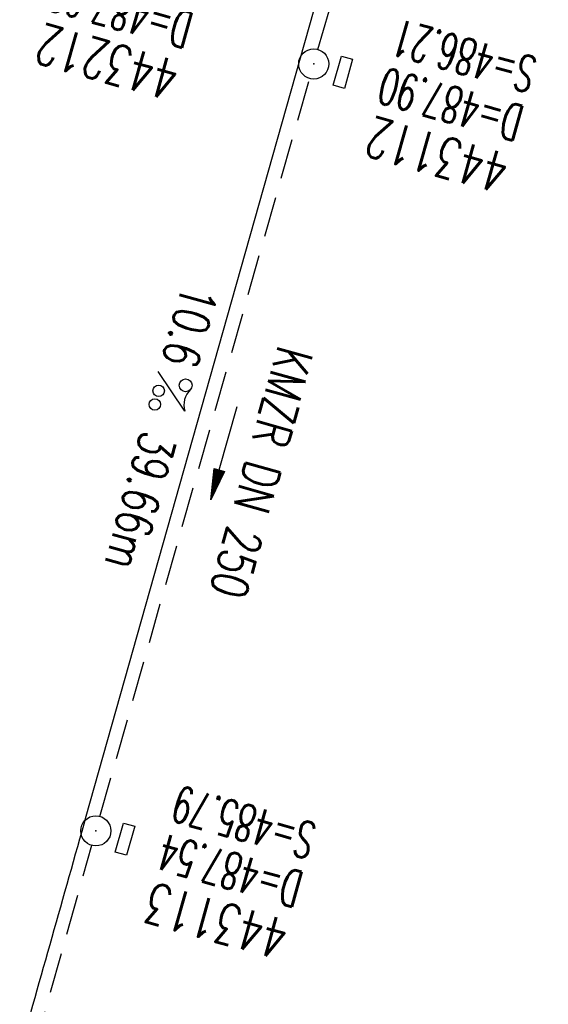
# Model space of a CAD drawing. Extents: x 459406 to 461721, y 413308 to 423218.
# Tile 139 of 256: x 461164 to 461190, y 418071 to 418120. Entities that reach past the tile are written whole.
import ezdxf
from ezdxf.enums import TextEntityAlignment as Align

# ---------------------------------------------------------------- set-up
doc = ezdxf.new("R2010")
doc.units = 0
doc.header["$LTSCALE"] = 2
doc.header["$MEASUREMENT"] = 0
for name, pattern in [('AUSGEZOGEN', [0]), ('GESTRICH-X2', [1.5, 1, -0.5]), ('STRICHPT-X3', [3, 1.5, -0.75, 0, -0.75])]:
    doc.linetypes.add(name, pattern=pattern)
doc.layers.get('0').update_dxf_attribs({"linetype": 'AUSGEZOGEN'})
for name, color, linetype in [('ACHSE', 1, 'STRICHPT-X3'), ('FBR', 8, 'CONTINUOUS'), ('KANAL', 7, 'GESTRICH-X2'), ('PFEIL', 7, 'CONTINUOUS'), ('RINNE', 200, 'CONTINUOUS'), ('SCHACHTNR', 6, 'CONTINUOUS'), ('SCHSYMBOL', 7, 'AUSGEZOGEN'), ('TEXTO', 4, 'CONTINUOUS'), ('TEXTU', 4, 'CONTINUOUS')]:
    doc.layers.add(name, color=color, linetype=linetype)
doc.styles.add('ROMANS', font='romans.shx', dxfattribs={"width": 0.8})

# ---------------------------------------------------------------- blocks, each defined once
blk = doc.blocks.new('GST')
at = {"color": 0}
blk.add_circle((0, 0), 0.75, dxfattribs=at)
blk.add_point((0, 0), dxfattribs=at)
blk = doc.blocks.new('13')
blk.add_lwpolyline([(0.755, 1.218), (-0.748, 1.218), (-0.748, 1.801), (0.755, 1.801)], close=True)
at = {"rotation": 180}
blk.add_blockref('GST', (0, 0), dxfattribs=at)
blk = doc.blocks.new('PROM')
blk.add_line((1.566, 1.817), (0.019, 0.015))
for centre, radius in [((0.317, 1.51), 0.317), ((0.943, 0.291), 0.283), ((1.645, 0.287), 0.283)]:
    blk.add_circle(centre, radius)
blk.add_arc((0.992, 2.682), 1.033, 239.1414, 303.3549)
blk = doc.blocks.new('PFEIL2')
at = {"color": 0}
for p, q in [((0.88, 0.002), (-2.401, -0.012)), ((0.881, -0.271), (0.879, 0.276)), ((0.879, 0.276), (2.429, 0.009)), ((0.911, 0.27), (0.879, 0.265)), ((0.965, 0.261), (0.879, 0.246)), ((1.019, 0.252), (0.879, 0.228)), ((1.073, 0.242), (0.879, 0.209)), ((1.127, 0.233), (0.879, 0.191)), ((1.181, 0.224), (0.879, 0.172)), ((1.235, 0.214), (0.879, 0.154)), ((1.289, 0.205), (0.879, 0.135)), ((1.343, 0.196), (0.879, 0.117)), ((1.397, 0.187), (0.879, 0.098)), ((1.451, 0.177), (0.879, 0.08)), ((1.505, 0.168), (0.879, 0.061)), ((1.559, 0.159), (0.88, 0.043)), ((1.613, 0.149), (0.88, 0.024)), ((1.668, 0.14), (0.88, 0.006)), ((1.722, 0.131), (0.88, -0.013)), ((1.776, 0.121), (0.88, -0.031)), ((1.83, 0.112), (0.88, -0.05)), ((1.884, 0.103), (0.88, -0.068)), ((1.938, 0.094), (0.88, -0.087)), ((1.992, 0.084), (0.88, -0.105)), ((2.046, 0.075), (0.88, -0.124)), ((2.1, 0.066), (0.88, -0.142)), ((2.154, 0.056), (0.88, -0.161)), ((2.208, 0.047), (0.88, -0.179)), ((2.262, 0.038), (0.881, -0.198)), ((2.316, 0.029), (0.881, -0.216)), ((2.37, 0.019), (0.881, -0.235)), ((2.424, 0.01), (0.881, -0.253)), ((2.429, 0.009), (0.881, -0.271))]:
    blk.add_line(p, q, dxfattribs=at)

msp = doc.modelspace()

# ---------------------------------------------------------------- linework, layer by layer
at = {"layer": 'ACHSE', "flags": 128}
msp.add_lwpolyline([(461161.88, 420437.763, -0.000001), (461165.784, 420419.424, -0.000002), (461167.085, 420413.311), (461177.495, 420364.406), (461187.905, 420315.502), (461193.11, 420291.05), (461198.315, 420266.598, 0.000013), (461200.549, 420256.105, -0.000008), (461202.783, 420245.611, -0.000126), (461202.84, 420245.342, -0.000011), (461203.519, 420242.145, -0.001203), (461205.523, 420232.592, -0.000771), (461208.593, 420217.666, -0.001324), (461210.768, 420206.86, -0.001044), (461213.462, 420193.144, -0.001041), (461215.825, 420180.841, -0.001046), (461218.126, 420168.584, -0.001043), (461220.377, 420156.309, -0.00104), (461222.585, 420143.984, -0.00104), (461224.741, 420131.653, -0.001043), (461226.839, 420119.349, -0.001046), (461228.885, 420107.043, -0.001042), (461230.887, 420094.679, -0.001044), (461232.835, 420082.324, -0.001045), (461234.729, 420069.976, -0.001048), (461236.574, 420057.602, -0.00105), (461238.364, 420045.242, -0.001042), (461240.102, 420032.876, -0.00104), (461241.792, 420020.478, -0.001038), (461243.43, 420008.074, -0.00104), (461245.014, 419995.687, -0.001048), (461246.548, 419983.278, -0.001048), (461248.029, 419970.869, -0.001045), (461249.456, 419958.473, -0.001042), (461250.836, 419946.027, -0.00104), (461252.164, 419933.578, -0.001043), (461253.436, 419921.163, -0.001047), (461254.657, 419908.731, -0.001046), (461255.828, 419896.278, -0.001044), (461256.946, 419883.827, -0.001044), (461258.012, 419871.373, -0.001042), (461259.026, 419858.92, -0.001041), (461259.988, 419846.452, -0.001045), (461260.9, 419833.955, -0.00105), (461261.756, 419821.514, -0.001044), (461262.558, 419809.094, -0.001035), (461263.315, 419796.563, -0.001039), (461264.021, 419784.006, -0.001052), (461264.667, 419771.6, -0.001051), (461265.26, 419759.201, -0.001036), (461265.809, 419746.626, -0.001035), (461266.305, 419734.059, -0.001048), (461266.744, 419721.643, -0.001053), (461267.131, 419709.207, -0.001043), (461267.469, 419696.654, -0.001038), (461267.779, 419683.019, -0.001246), (461267.986, 419671.659, -0.000845), (461268.201, 419656.348, -0.001335), (461268.294, 419646.661, -0.000076), (461268.342, 419639.668, -0.000344), (461268.351, 419638.125, -0.000008), (461268.394, 419629.894, 0.000017), (461268.438, 419621.662, 0.000001), (461268.504, 419609.162, -0.000009), (461268.571, 419596.663, -0.000011), (461268.637, 419584.163, 0.000013), (461268.703, 419571.663, 0.000007), (461268.769, 419559.163, -0.00001), (461268.836, 419546.663), (461269.101, 419496.664), (461269.366, 419446.665), (461269.631, 419396.665), (461269.896, 419346.666), (461270.161, 419296.667), (461270.426, 419246.667), (461270.691, 419196.668), (461270.956, 419146.669), (461271.221, 419096.67), (461271.486, 419046.67), (461271.751, 418996.671, -0.00001), (461271.817, 418984.171, 0.000007), (461271.883, 418971.671, 0.000013), (461271.949, 418959.172, -0.00001), (461272.016, 418946.672, -0.00001), (461272.082, 418934.172, 0.00001), (461272.148, 418921.672, 0.00001), (461272.215, 418909.172, -0.00001), (461272.281, 418896.672, -0.00001), (461272.347, 418884.172, 0.00001), (461272.413, 418871.673, 0.00001), (461272.48, 418859.173, -0.000008), (461272.546, 418846.673, -0.000012), (461272.612, 418834.173, 0.000001), (461272.678, 418821.673, 0.000028), (461272.722, 418813.337, -0.000014), (461272.767, 418805.001, -0.000517), (461272.773, 418803.535, -0.00011), (461272.794, 418796.674, -0.00198), (461272.783, 418786.973, -0.001256), (461272.666, 418771.675, -0.001874), (461272.508, 418760.321, -0.00156), (461272.225, 418746.679, -0.001561), (461271.887, 418734.155, -0.001568), (461271.472, 418721.69, -0.001564), (461270.979, 418709.233, -0.001556), (461270.406, 418696.713, -0.001558), (461269.755, 418684.205, -0.001564), (461269.029, 418671.751, -0.001572), (461268.224, 418659.29, -0.001568), (461267.339, 418646.808, -0.001561), (461266.378, 418634.354, -0.001559), (461265.337, 418621.889, -0.001562), (461264.217, 418609.413, -0.001569), (461263.024, 418596.996, -0.001568), (461261.753, 418584.581, -0.001563), (461260.399, 418572.135, -0.001556), (461258.969, 418559.707, -0.001558), (461257.464, 418547.308, -0.001565), (461255.88, 418534.904, -0.001566), (461254.219, 418522.519, -0.001565), (461252.483, 418510.158, -0.001561), (461250.664, 418497.774, -0.001562), (461248.769, 418485.405, -0.001565), (461246.8, 418473.074, -0.001567), (461244.753, 418460.749, -0.001565), (461242.627, 418448.425, -0.001562), (461240.425, 418436.123, -0.001561), (461238.146, 418423.83, -0.001563), (461235.787, 418411.538, -0.001567), (461233.358, 418399.293, -0.001565), (461230.853, 418387.066, -0.00156), (461228.263, 418374.818, -0.001559), (461225.598, 418362.589, -0.001563), (461222.863, 418350.408, -0.001567), (461220.051, 418338.239, -0.001564), (461217.158, 418326.068, -0.001562), (461214.191, 418313.923, -0.001563), (461211.149, 418301.801, -0.001563), (461207.62, 418288.102, -0.002038), (461204.837, 418277.611, -0.001089), (461200.877, 418263.052, -0.001658), (461198.223, 418253.502, -0.000013), (461197.531, 418251.045, -0.000228), (461197.491, 418250.902, -0.000007), (461194.459, 418240.172, 0.000006), (461191.428, 418229.443), (461184.631, 418205.385), (461177.834, 418181.327, 0.000005), (461174.436, 418169.297, -0.000005), (461171.037, 418157.268, -0.000019), (461167.638, 418145.239, 0.000019), (461164.239, 418133.21), (461157.442, 418109.152), (461150.645, 418085.094, 0.000005), (461147.247, 418073.064, -0.000001), (461143.848, 418061.035, -0.000002), (461140.45, 418049.006, -0.000002), (461137.051, 418036.977, -0.000015), (461133.652, 418024.948, 0.000019), (461130.253, 418012.919), (461123.456, 417988.861), (461116.659, 417964.803, 0.000001), (461115.306, 417960.013, 0.000001), (461112.35, 417949.551, 0.000375), (461111.879, 417947.88, 0.000088), (461109.875, 417940.74, 0.001331), (461107.276, 417931.379, 0.000846), (461103.251, 417916.634, 0.001238), (461100.29, 417905.607, 0.001041), (461096.828, 417892.473, 0.001036), (461093.692, 417880.372, 0.001036), (461090.606, 417868.26, 0.001038), (461087.567, 417856.121, 0.00104), (461084.585, 417843.996, 0.001041), (461081.655, 417831.863, 0.001037), (461078.766, 417819.682, 0.001037), (461075.933, 417807.511, 0.001036), (461073.149, 417795.321, 0.001043), (461070.41, 417783.094, 0.001049), (461067.735, 417770.915, 0.00104), (461065.113, 417758.735, 0.001034), (461062.525, 417746.464, 0.00103), (461059.987, 417734.182, 0.001036), (461057.517, 417721.971, 0.001044), (461055.095, 417709.739, 0.001039), (461052.713, 417697.437, 0.00104), (461050.384, 417685.137, 0.001043), (461048.113, 417672.863, 0.001039), (461045.895, 417660.59, 0.001034), (461043.718, 417648.253, 0.001037), (461041.589, 417635.888, 0.001045), (461039.527, 417623.607, 0.001043), (461037.516, 417611.318, 0.001035), (461035.542, 417598.927, 0.001032), (461033.621, 417586.541, 0.001037), (461031.761, 417574.214, 0.001044), (461029.95, 417561.865, 0.001041), (461028.186, 417549.471, 0.001039), (461026.475, 417537.083, 0.00104), (461024.817, 417524.699, 0.001038), (461023.211, 417512.312, 0.001036), (461021.654, 417499.9, 0.001039), (461020.147, 417487.471, 0.001043), (461018.697, 417475.076, 0.001041), (461017.299, 417462.677, 0.001038), (461015.947, 417450.228, 0.001035), (461014.646, 417437.764, 0.00104), (461013.403, 417425.357, 0.001038), (461012.212, 417412.95, 0.001032), (461011.066, 417400.467, 0.001036), (461009.973, 417387.998, 0.001039), (461008.935, 417375.558, 0.001048), (461007.947, 417363.092, 0.001048), (461007.012, 417350.632, 0.001037), (461005.984, 417336.12, 0.001443), (461005.297, 417325.691, 0.000621), (461004.387, 417310.949, 0.000896), (461003.788, 417300.737, 0.000001), (461003.776, 417300.527, 0.000151), (461003.776, 417300.526, 0.000033), (461003.08, 417288.151, -0.000002), (461002.385, 417275.777), (461000.982, 417250.816), (460999.579, 417225.856), (460996.773, 417175.935), (460993.967, 417126.013, 0), (460992.564, 417101.052, 0), (460991.161, 417076.092), (460988.354, 417026.171, 0.000005), (460987.418, 417009.53, 0.000002), (460985.548, 416976.25)], format="xyb", dxfattribs=at)
at = {"layer": 'FBR'}
for points in [[(461188.423, 418282.037, -0.001089), (461184.483, 418267.55, -0.001658), (461181.859, 418258.108, -0.000013), (461181.167, 418255.652, -0.000228), (461181.131, 418255.524, -0.000007), (461178.1, 418244.795, 0.000006), (461175.068, 418234.065), (461168.271, 418210.007), (461161.474, 418185.949, 0.000005), (461158.076, 418173.919, -0.000005), (461154.677, 418161.89, -0.000019), (461151.279, 418149.862, 0.000019), (461147.879, 418137.832), (461141.082, 418113.774), (461134.285, 418089.716, 0.000005), (461130.887, 418077.686, -0.000001), (461127.488, 418065.657, -0.000002), (461124.09, 418053.628, -0.000002), (461120.691, 418041.599, -0.000015), (461117.293, 418029.571, 0.000019), (461113.893, 418017.541)], [(461205.927, 418288.543, -0.002038), (461203.147, 418278.067, -0.001089), (461199.189, 418263.515, -0.001658), (461196.538, 418253.976, -0.000013), (461195.847, 418251.519, -0.000228), (461195.807, 418251.378, -0.000007), (461192.775, 418240.648, 0.000006), (461189.744, 418229.919), (461182.947, 418205.861), (461176.15, 418181.803, 0.000005), (461172.751, 418169.773, -0.000005), (461169.353, 418157.744, -0.000019), (461165.954, 418145.715, 0.000019), (461162.555, 418133.686), (461155.758, 418109.628), (461148.961, 418085.57, 0.000005), (461145.562, 418073.54, -0.000001), (461142.164, 418061.511, -0.000002), (461138.765, 418049.482, -0.000002), (461135.367, 418037.453, -0.000015), (461131.968, 418025.424, 0.000019), (461128.569, 418013.395)], [(461172.639, 418156.5, -0.000019), (461169.322, 418144.763, 0.000019), (461165.923, 418132.734), (461159.126, 418108.676), (461152.329, 418084.618, 0.000005), (461148.931, 418072.589, -0.000001), (461145.532, 418060.559, -0.000002), (461142.134, 418048.53, -0.000002), (461138.735, 418036.501, -0.000015), (461135.336, 418024.472, 0.000019), (461131.937, 418012.443)], [(461224.311, 418283.746, -0.002038), (461221.492, 418273.12, -0.001089), (461217.512, 418258.489, -0.001658), (461214.828, 418248.828, -0.000013), (461214.136, 418246.37, -0.000228), (461214.091, 418246.212, -0.000007), (461211.06, 418235.482, 0.000006), (461208.028, 418224.753), (461201.231, 418200.695), (461194.434, 418176.637, 0.000005), (461191.036, 418164.608, -0.000005), (461187.637, 418152.578, -0.000019), (461184.238, 418140.548, 0.000019), (461180.839, 418128.52), (461174.042, 418104.462), (461167.245, 418080.404, 0.000005), (461163.847, 418068.375, -0.000001), (461160.448, 418056.345, -0.000002), (461157.05, 418044.316, -0.000002), (461153.651, 418032.287, -0.000015), (461150.252, 418020.257, 0.000019), (461146.853, 418008.229)], [(461100.299, 417969.425, 0.000001), (461098.946, 417964.635)], [(461114.975, 417965.279, 0.000001), (461113.622, 417960.489)], [(461118.343, 417964.327, 0.000001), (461116.99, 417959.538)], [(461133.259, 417960.113, 0.000001), (461131.906, 417955.324)]]:
    msp.add_lwpolyline(points, format="xyb", dxfattribs=at)
at = {"layer": 'KANAL'}
for p, q in [((461178.781, 418118.563), (461188.063, 418150.594)), ((461167.938, 418080.406), (461178.375, 418117.125)), ((461155.781, 418037), (461167.531, 418078.969))]:
    msp.add_line(p, q, dxfattribs=at)
at = {"layer": 'RINNE'}
msp.add_lwpolyline([(461172.639, 418156.5, -0.000019), (461169.322, 418144.763, 0.000019), (461165.923, 418132.734), (461159.126, 418108.676), (461152.329, 418084.618, 0.000005), (461148.931, 418072.589, 0), (461147.819, 418068.655, -0.000002)], format="xyb", dxfattribs=at)

# ---------------------------------------------------------------- block references
at = {"layer": 'PFEIL', "rotation": 254.1333999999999}
msp.add_blockref('PFEIL2', (461174.118, 418098.489), dxfattribs=at)
at = {"layer": 'SCHSYMBOL', "rotation": 254.2234}
for p in [(461178.578, 418117.837), (461167.735, 418079.688)]:
    msp.add_blockref('13', p, dxfattribs=at)
at = {"layer": 'TEXTU', "rotation": 254.4533681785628}
msp.add_blockref('PROM', (461170.836, 418102.562), dxfattribs=at)

# ---------------------------------------------------------------- texts
at = {"layer": 'SCHACHTNR', "style": 'ROMANS'}
for s, height, width, p in [('D=487.68', 1.8, 0.6, (461172.681, 418120.328)), ('S=486.21', 1.8, 0.6, (461189.783, 418118.112)), ('443212', 2, 0.7, (461172.025, 418117.922)), ('D=487.90', 1.8, 0.6, (461189.126, 418115.705)), ('443112', 2, 0.7, (461188.439, 418113.299)), ('S=485.79', 1.8, 0.6, (461178.808, 418080.001)), ('D=487.54', 1.8, 0.6, (461178.152, 418077.594)), ('443113', 2, 0.7, (461177.464, 418075.188))]:
    msp.add_text(s, height=height, rotation=164.2234, dxfattribs=dict(at, width=width)).set_placement(p)
at = {"layer": 'TEXTO', "style": 'ROMANS', "width": 0.75}
msp.add_text('KMZR DN 250', height=1.8, rotation=254.4534, dxfattribs=at).set_placement((461175.107, 418097.747), align=Align.CENTER)
at = {"layer": 'TEXTU', "style": 'ROMANS', "width": 0.75}
for s, p in [('10.6', (461172.077, 418106.965)), ('39.66m', (461170.024, 418099.671))]:
    msp.add_text(s, height=1.8, rotation=254.4534, dxfattribs=at).set_placement(p)

doc.saveas('drawing.dxf')
